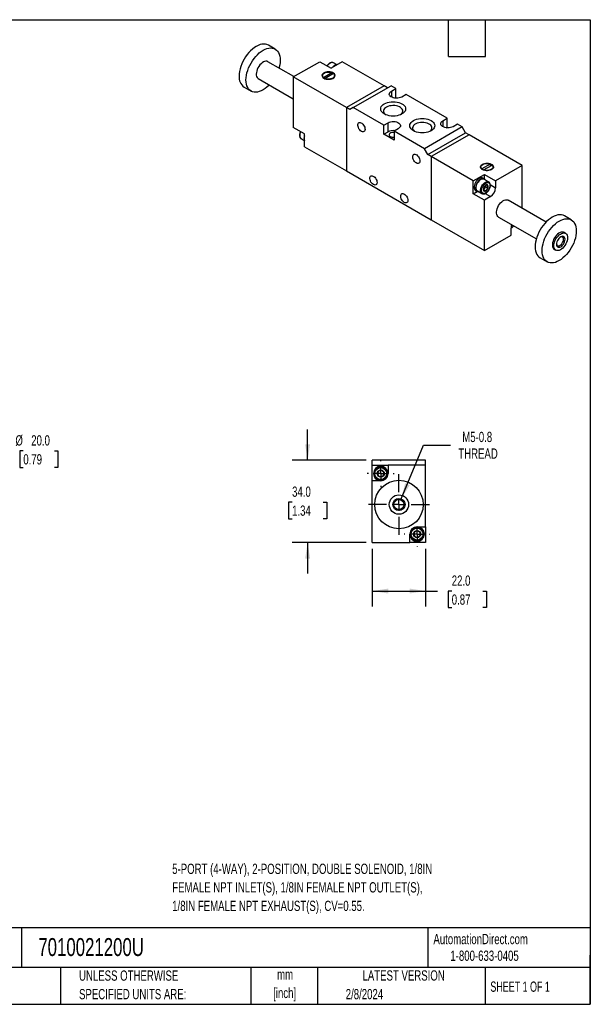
# Model space of a CAD drawing. Header units: millimetres. Extents: x 13 to 546, y 13 to 419.
# Tile 2 of 2: x 311 to 546, y 13 to 419. Entities that reach past the tile are written whole.
import ezdxf

# ---------------------------------------------------------------- set-up
doc = ezdxf.new("R2010")
doc.units = ezdxf.units.MM
doc.header["$LTSCALE"] = 2
doc.linetypes.add('CENTERX2', pattern=[20.32, 12.7, -2.54, 2.54, -2.54])
doc.layers.add('CENTER', color=40, linetype='CENTERX2')
doc.layers.add('DIMENSIONS', color=140, linetype='Continuous', lineweight=25)
doc.layers.add('TEXT', color=140, linetype='Continuous', lineweight=25)
doc.styles.add('SLDTEXTSTYLE0', font='TXT', dxfattribs={"width": 0.7})
doc.styles.add('SLDTEXTSTYLE1', font='TXT', dxfattribs={"width": 0.65})
doc.dimstyles.new('SLDDIMSTYLE0', dxfattribs={"dimtxt": 4.316016, "dimasz": 6.604, "dimexe": 0, "dimexo": 0.0625, "dimgap": 1.079004, "dimtad": 0, "dimtih": 1, "dimtoh": 1, "dimrnd": 1e-09, "dimzin": 4, "dimdsep": 46, "dimtxsty": 'SLDTEXTSTYLE0', "dimsah": 1, "dimcen": 0.09, "dimadec": 0, "dimazin": 1, "dimtfac": 1, "dimtofl": 0, "dimtmove": 0, "dimatfit": 3, "dimfxl": 0, "dimfrac": 2, "dimtolj": 1, "dimtzin": 12, "dimarcsym": 0})
doc.dimstyles.new('SLDDIMSTYLE4', dxfattribs={"dimtxt": 4.316016, "dimasz": 6.604, "dimexe": 0, "dimexo": 0.0625, "dimgap": 1.079004, "dimtad": 0, "dimtih": 1, "dimtoh": 1, "dimrnd": 1e-09, "dimzin": 4, "dimdsep": 46, "dimtxsty": 'SLDTEXTSTYLE0', "dimsah": 1, "dimcen": 0.09, "dimadec": 0, "dimazin": 1, "dimtfac": 1, "dimtmove": 0, "dimatfit": 0, "dimfxl": 0, "dimfrac": 2, "dimtolj": 1, "dimtzin": 12, "dimarcsym": 0})
doc.dimstyles.new('SLDDIMSTYLE5', dxfattribs={"dimtxt": 4.316016, "dimasz": 6.604, "dimexe": 0, "dimexo": 0.0625, "dimgap": 1.079004, "dimtad": 0, "dimtih": 1, "dimtoh": 1, "dimrnd": 1e-09, "dimzin": 12, "dimdsep": 46, "dimtxsty": 'SLDTEXTSTYLE0', "dimsah": 1, "dimcen": 0, "dimadec": 0, "dimazin": 3, "dimtfac": 1, "dimtofl": 0, "dimtmove": 0, "dimatfit": 3, "dimfxl": 0, "dimfrac": 2, "dimtolj": 1, "dimtzin": 12, "dimarcsym": 0})

# ---------------------------------------------------------------- blocks, each defined once
blk = doc.blocks.new('_D_6')
at = {"layer": 'DIMENSIONS'}
for p, q in [((306.07, 241.16), (293.37, 241.16)), ((293.37, 241.16), (293.37, 228.98)), ((312.23, 241.16), (310.78, 241.16)), ((310.78, 241.16), (310.78, 234.3)), ((325.05, 241.16), (326.5, 241.16)), ((326.5, 241.16), (326.5, 234.3)), ((310.78, 234.3), (312.23, 234.3)), ((326.5, 234.3), (325.05, 234.3)), ((271.88, 228.98), (299.72, 228.98)), ((293.37, 228.98), (293.37, 208.98)), ((271.88, 208.98), (299.72, 208.98))]:
    blk.add_line(p, q, dxfattribs=at)
for points in [[(293.37, 228.98), (292.36, 222.37), (294.39, 222.37)], [(293.37, 208.98), (294.39, 215.58), (292.36, 215.58)]]:
    blk.add_solid(points, dxfattribs=at)
at = {"layer": 'DIMENSIONS', "char_height": 4.233, "attachment_point": 1, "style": 'SLDTEXTSTYLE0'}
for s, insert in [('%%c', (308.97, 247.58)), ('20.0', (315.49, 247.58)), ('0.79', (312.23, 239.76))]:
    blk.add_mtext(s, dxfattribs=dict(at, insert=insert))
blk = doc.blocks.new('_D_10')
at = {"layer": 'DIMENSIONS'}
for p, q in [((456.17, 200.74), (456.17, 176.93)), ((478.17, 200.74), (478.17, 176.93)), ((456.17, 183.28), (478.17, 183.28)), ((478.17, 183.28), (483.1, 183.28)), ((488.95, 183.28), (487.5, 183.28)), ((487.5, 183.28), (487.5, 176.42)), ((501.78, 183.28), (503.23, 183.28)), ((503.23, 183.28), (503.23, 176.42)), ((487.5, 176.42), (488.95, 176.42)), ((503.23, 176.42), (501.78, 176.42))]:
    blk.add_line(p, q, dxfattribs=at)
for points in [[(456.17, 183.28), (462.77, 182.26), (462.77, 184.29)], [(478.17, 183.28), (471.56, 184.29), (471.56, 182.26)]]:
    blk.add_solid(points, dxfattribs=at)
at = {"layer": 'DIMENSIONS', "char_height": 4.233, "attachment_point": 1, "style": 'SLDTEXTSTYLE0'}
for s, insert in [('22.0', (488.95, 189.7)), ('0.87', (488.95, 181.87))]:
    blk.add_mtext(s, dxfattribs=dict(at, insert=insert))
blk = doc.blocks.new('_D_11')
at = {"layer": 'DIMENSIONS'}
for p, q in [((429.51, 237.28), (429.51, 249.98)), ((453.63, 237.28), (423.16, 237.28)), ((423.1, 219.99), (421.65, 219.99)), ((421.65, 219.99), (421.65, 213.13)), ((435.92, 219.99), (437.37, 219.99)), ((437.37, 219.99), (437.37, 213.13)), ((421.65, 213.13), (423.1, 213.13)), ((437.37, 213.13), (435.92, 213.13)), ((453.63, 203.28), (423.16, 203.28)), ((429.51, 203.28), (429.51, 190.58))]:
    blk.add_line(p, q, dxfattribs=at)
for points in [[(429.51, 237.28), (430.52, 243.88), (428.49, 243.88)], [(429.51, 203.28), (428.49, 196.67), (430.52, 196.67)]]:
    blk.add_solid(points, dxfattribs=at)
at = {"layer": 'DIMENSIONS', "char_height": 4.233, "attachment_point": 1, "style": 'SLDTEXTSTYLE0'}
for s, insert in [('34.0', (423.1, 226.41)), ('1.34', (423.1, 218.58))]:
    blk.add_mtext(s, dxfattribs=dict(at, insert=insert))
blk = doc.blocks.new('_D_12')
at = {"layer": 'DIMENSIONS'}
for p, q in [((468.13, 221.28), (477.36, 243.54)), ((477.36, 243.54), (488.48, 243.54))]:
    blk.add_line(p, q, dxfattribs=at)
blk.add_solid([(468.13, 221.28), (471.6, 226.99), (469.72, 227.77)], dxfattribs=at)
at = {"layer": 'DIMENSIONS', "char_height": 4.233, "attachment_point": 1, "style": 'SLDTEXTSTYLE0'}
for s, insert in [('M5-0.8', (493.29, 249)), ('THREAD', (491.65, 242.14))]:
    blk.add_mtext(s, dxfattribs=dict(at, insert=insert))
blk = doc.blocks.new('SW_CENTERMARKSYMBOL_4')
at = {"layer": 'CENTER', "color": 0}
for p, q in [((0, 5.08), (0, 5.54)), ((-5.08, 0), (-5.54, 0)), ((0, 0), (-2.54, 0)), ((0, 0), (0, 2.54)), ((0, 0), (0, -2.54)), ((0, 0), (2.54, 0)), ((5.08, 0), (5.54, 0)), ((0, -5.08), (0, -5.54))]:
    blk.add_line(p, q, dxfattribs=at)
blk = doc.blocks.new('SW_CENTERMARKSYMBOL_5')
at = {"layer": 'CENTER', "color": 0}
for p, q in [((0, 5.08), (0, 12.54)), ((-5.08, 0), (-12.54, 0)), ((0, 0), (-2.54, 0)), ((0, 0), (0, 2.54)), ((0, 0), (0, -2.54)), ((0, 0), (2.54, 0)), ((5.08, 0), (12.54, 0)), ((0, -5.08), (0, -12.54))]:
    blk.add_line(p, q, dxfattribs=at)
blk = doc.blocks.new('SW_CENTERMARKSYMBOL_6')
at = {"layer": 'CENTER', "color": 0}
for p, q in [((0, 5.08), (0, 5.29)), ((-5.08, 0), (-5.29, 0)), ((0, 0), (-2.54, 0)), ((0, 0), (0, 2.54)), ((0, 0), (0, -2.54)), ((0, 0), (2.54, 0)), ((5.08, 0), (5.29, 0)), ((0, -5.08), (0, -5.29))]:
    blk.add_line(p, q, dxfattribs=at)

msp = doc.modelspace()

# ---------------------------------------------------------------- linework, layer by layer
for p, q in [((416.148, 406.964), (413.32, 408.596)), ((423.845, 395.593), (413.148, 401.767)), ((423.594, 395.448), (434.554, 401.775)), ((434.554, 401.775), (439.15, 399.122)), ((443.746, 401.775), (439.15, 399.122)), ((441.481, 400.543), (440.171, 401.299)), ((461.07, 391.774), (443.746, 401.775)), ((409.149, 394.839), (423.594, 386.5)), ((423.594, 395.448), (423.594, 374.626)), ((445.514, 382.794), (423.594, 395.448)), ((435.611, 396.048), (435.611, 395.459)), ((436.025, 395.252), (439.489, 397.252)), ((436.025, 395.058), (436.025, 395.252)), ((436.588, 394.761), (436.732, 394.844)), ((440.196, 396.844), (436.732, 394.844)), ((436.732, 394.844), (436.732, 394.708)), ((439.489, 397.252), (439.489, 396.435)), ((439.633, 396.519), (439.489, 396.572)), ((440.611, 395.459), (440.611, 396.048)), ((440.716, 395.64), (440.611, 395.82)), ((403.321, 391.275), (406.149, 389.643)), ((461.07, 391.774), (445.514, 382.794)), ((448.342, 382.794), (463.899, 391.774)), ((462.484, 390.958), (461.07, 391.774)), ((465.843, 390.652), (463.899, 391.774)), ((464.076, 389.631), (465.843, 390.652)), ((465.843, 386.896), (465.843, 390.652)), ((464.076, 389.631), (464.076, 387.182)), ((465.535, 386.717), (465.843, 386.896)), ((466.226, 386.675), (465.843, 386.896)), ((470.086, 388.202), (468.318, 387.182)), ((487.057, 378.406), (470.086, 388.202)), ((445.514, 382.794), (445.514, 356.664)), ((446.928, 381.977), (445.514, 382.794)), ((448.342, 382.794), (446.928, 381.977)), ((460.894, 375.548), (448.342, 382.794)), ((485.289, 377.385), (487.057, 378.406)), ((487.057, 374.649), (487.057, 378.406)), ((428.19, 371.973), (423.594, 374.626)), ((460.894, 375.548), (462.661, 376.569)), ((460.894, 371.792), (460.894, 375.548)), ((462.661, 372.813), (462.661, 376.569)), ((466.904, 374.119), (465.136, 373.099)), ((493.244, 374.834), (477.687, 365.853)), ((485.289, 377.385), (485.289, 374.936)), ((486.748, 374.471), (487.057, 374.649)), ((487.439, 374.429), (487.057, 374.649)), ((491.299, 375.956), (489.531, 374.936)), ((493.244, 374.834), (491.299, 375.956)), ((494.658, 372.384), (493.244, 374.834)), ((426.815, 369.999), (428.125, 369.243)), ((428.19, 366.665), (428.19, 371.973)), ((460.894, 371.792), (462.661, 372.813)), ((465.136, 369.343), (460.894, 371.792)), ((465.136, 373.099), (465.136, 369.343)), ((477.687, 365.853), (465.136, 373.099)), ((479.102, 363.404), (494.658, 372.384)), ((496.072, 371.568), (480.516, 362.587)), ((496.072, 371.568), (494.658, 372.384)), ((517.992, 358.914), (496.072, 371.568)), ((428.19, 366.665), (445.514, 356.664)), ((479.102, 363.404), (477.687, 365.853)), ((480.516, 362.587), (479.102, 363.404)), ((480.516, 362.587), (480.516, 336.458)), ((497.84, 352.586), (480.516, 362.587)), ((500.976, 358.314), (500.976, 357.725)), ((504.854, 359.518), (501.39, 357.518)), ((502.097, 357.11), (505.561, 359.109)), ((504.854, 359.518), (504.854, 358.701)), ((504.998, 358.784), (504.854, 358.837)), ((505.976, 357.725), (505.976, 358.314)), ((506.081, 357.905), (505.976, 358.086)), ((517.992, 358.914), (507.032, 352.586)), ((517.992, 341.242), (517.992, 358.914)), ((445.514, 356.664), (480.516, 336.458)), ((497.84, 352.586), (502.436, 355.24)), ((501.39, 357.324), (501.39, 357.518)), ((502.38, 353.429), (501.815, 353.755)), ((502.097, 357.109), (501.953, 357.026)), ((502.097, 357.11), (502.097, 356.973)), ((502.436, 355.24), (507.032, 352.586)), ((502.436, 353.394), (502.436, 355.24)), ((497.84, 347.279), (497.84, 352.586)), ((502.525, 349.508), (502.083, 348.958)), ((504.165, 352.11), (502.255, 353.212)), ((502.966, 350.058), (502.525, 349.508)), ((502.966, 350.647), (502.959, 350.772)), ((502.966, 350.763), (502.966, 350.647)), ((502.966, 350.647), (502.966, 350.058)), ((502.966, 350.058), (503.877, 349.532)), ((504.802, 351.016), (507.032, 349.729)), ((507.032, 352.586), (507.032, 349.729)), ((497.84, 347.279), (499.438, 348.202)), ((502.436, 344.626), (497.84, 347.279)), ((498.815, 348.559), (499.381, 348.233)), ((499.506, 348.449), (501.415, 347.347)), ((502.083, 348.958), (502.994, 348.432)), ((504.911, 346.054), (502.436, 344.626)), ((502.679, 347.343), (504.911, 346.054)), ((502.436, 323.804), (502.436, 344.626)), ((527.854, 335.549), (512.214, 344.578)), ((508.214, 337.65), (523.855, 328.621)), ((538.266, 336.467), (535.437, 338.1)), ((480.516, 336.458), (502.436, 323.804)), ((513.597, 334.144), (513.6, 334.142)), ((513.6, 334.142), (513.783, 334.435)), ((502.436, 323.804), (513.396, 330.131)), ((513.396, 330.131), (513.396, 332.989)), ((535.902, 330.903), (535.266, 331.27)), ((531.266, 324.342), (531.903, 323.975)), ((525.438, 320.779), (528.266, 319.146)), ((478.169, 237.275), (456.169, 237.275)), ((456.169, 235.275), (456.169, 237.275)), ((478.169, 235.275), (478.169, 237.275)), ((456.169, 228.775), (456.169, 235.275)), ((456.169, 235.275), (462.669, 235.275)), ((462.669, 235.275), (462.669, 231.775)), ((478.169, 235.275), (462.669, 235.275)), ((478.169, 209.775), (478.169, 235.275)), ((459.669, 228.775), (456.169, 228.775)), ((456.169, 203.275), (456.169, 228.775)), ((474.669, 209.775), (478.169, 209.775)), ((478.169, 209.775), (478.169, 203.275)), ((456.169, 203.275), (471.669, 203.275)), ((471.669, 203.275), (471.669, 206.775)), ((478.169, 203.275), (471.669, 203.275))]:
    msp.add_line(p, q)
at = {"flags": 128}
for points in [[(413.32, 408.596), (412.729, 408.865), (412.082, 409.022), (411.388, 409.064), (410.656, 408.991), (409.894, 408.805), (409.112, 408.507), (408.32, 408.101), (407.529, 407.593), (406.747, 406.988), (405.985, 406.295), (405.252, 405.522), (404.558, 404.678), (403.911, 403.775), (403.32, 402.823), (402.792, 401.835), (402.333, 400.824), (401.949, 399.801), (401.646, 398.78), (401.426, 397.773), (401.294, 396.794), (401.249, 395.854)], [(404.078, 394.221), (404.122, 395.161), (404.255, 396.14), (404.474, 397.147), (404.778, 398.168), (405.161, 399.191), (405.62, 400.203), (406.149, 401.19), (406.74, 402.142), (407.387, 403.045), (408.081, 403.889), (408.813, 404.662), (409.575, 405.355), (410.357, 405.96), (411.149, 406.469), (411.94, 406.874), (412.722, 407.172), (413.484, 407.359), (414.217, 407.431), (414.911, 407.389), (415.557, 407.232), (416.149, 406.963), (416.677, 406.586), (417.136, 406.104), (417.519, 405.524), (417.823, 404.853), (418.042, 404.1), (418.175, 403.274), (418.22, 402.385), (418.175, 401.445), (418.042, 400.466), (417.823, 399.459), (417.731, 399.122)], [(413.148, 401.767), (413.103, 401.792), (412.707, 401.928), (412.26, 401.948), (411.778, 401.851), (411.276, 401.639), (410.769, 401.321), (410.275, 400.905), (409.808, 400.406), (409.385, 399.839), (409.019, 399.222), (408.721, 398.577), (408.501, 397.922), (408.366, 397.28), (408.32, 396.67)], [(440.171, 401.299), (440.055, 401.355), (439.707, 401.427), (439.317, 401.381), (438.902, 401.22), (438.482, 400.951), (438.077, 400.588), (437.705, 400.146), (437.61, 400.011)], [(413.732, 392.193), (413.484, 391.944), (412.722, 391.251), (411.94, 390.646), (411.149, 390.138), (410.357, 389.732), (409.575, 389.434), (408.813, 389.248), (408.081, 389.175), (407.387, 389.217), (406.74, 389.374), (406.149, 389.643), (405.62, 390.021), (405.161, 390.502), (404.778, 391.082), (404.474, 391.753), (404.255, 392.506), (404.122, 393.332), (404.078, 394.221)], [(436.201, 394.946), (436.657, 394.735), (437.18, 394.585), (437.746, 394.503), (438.33, 394.494), (438.903, 394.558), (439.439, 394.691), (439.914, 394.888), (440.304, 395.139), (440.591, 395.432), (440.762, 395.754), (440.81, 396.09), (440.731, 396.424), (440.529, 396.74), (440.215, 397.024), (439.802, 397.263), (439.31, 397.444), (438.762, 397.56), (438.184, 397.606), (437.602, 397.579), (437.044, 397.48), (436.535, 397.314), (436.101, 397.089), (435.76, 396.815), (435.53, 396.505), (435.42, 396.174), (435.435, 395.837), (435.576, 395.51), (435.836, 395.208), (436.201, 394.946)], [(435.611, 395.82), (435.53, 395.689), (435.505, 395.64)], [(436.025, 395.252), (435.767, 395.545), (435.631, 395.864), (435.623, 396.193), (435.745, 396.514), (435.989, 396.811), (436.343, 397.068), (436.789, 397.273), (437.303, 397.414), (437.859, 397.484), (438.429, 397.479), (438.981, 397.401), (439.489, 397.252)], [(440.196, 396.844), (440.454, 396.551), (440.59, 396.231), (440.598, 395.903), (440.477, 395.582), (440.233, 395.285), (439.878, 395.027), (439.433, 394.823), (438.918, 394.682), (438.362, 394.612), (437.793, 394.616), (437.24, 394.695), (436.732, 394.844)], [(468.318, 387.182), (467.831, 386.954), (467.272, 386.79), (466.666, 386.696), (466.04, 386.677), (465.42, 386.734), (464.835, 386.863), (464.309, 387.061), (463.865, 387.317), (463.524, 387.62), (463.299, 387.958), (463.201, 388.316), (463.234, 388.677), (463.396, 389.027), (463.681, 389.35), (464.076, 389.631)], [(461.141, 380.181), (460.616, 380.536), (460.194, 380.934), (459.885, 381.365), (459.696, 381.818), (459.633, 382.284), (459.696, 382.749), (459.885, 383.202), (460.194, 383.633), (460.616, 384.031), (461.141, 384.386), (461.756, 384.689), (462.445, 384.933), (463.191, 385.111), (463.977, 385.22), (464.783, 385.257), (465.588, 385.22), (466.374, 385.111), (467.121, 384.933), (467.81, 384.689), (468.424, 384.386), (468.949, 384.031), (469.371, 383.633), (469.681, 383.202), (469.869, 382.749), (469.933, 382.284), (469.869, 381.818), (469.681, 381.365), (469.371, 380.934), (468.949, 380.536), (468.424, 380.181), (467.81, 379.878), (467.121, 379.635), (466.374, 379.456), (465.588, 379.347), (464.783, 379.31), (463.977, 379.347), (463.191, 379.456), (462.445, 379.635), (461.756, 379.878), (461.141, 380.181)], [(467.968, 379.947), (468.171, 380.117), (468.497, 380.486), (468.703, 380.883), (468.783, 381.294), (468.735, 381.707), (468.56, 382.109), (468.263, 382.486), (467.855, 382.827), (467.347, 383.119), (466.758, 383.355), (466.104, 383.527), (465.409, 383.628), (464.693, 383.656), (463.98, 383.609), (463.293, 383.49), (462.654, 383.302), (462.083, 383.051), (461.599, 382.745), (461.217, 382.395), (460.95, 382.01), (460.806, 381.605), (460.79, 381.191), (460.902, 380.781), (461.139, 380.391), (461.493, 380.03), (461.598, 379.947)], [(473.162, 373.242), (472.637, 373.597), (472.215, 373.994), (471.906, 374.425), (471.717, 374.879), (471.654, 375.344), (471.717, 375.809), (471.906, 376.263), (472.215, 376.694), (472.637, 377.092), (473.162, 377.446), (473.776, 377.749), (474.465, 377.993), (475.212, 378.172), (475.998, 378.28), (476.804, 378.317), (477.609, 378.28), (478.395, 378.172), (479.142, 377.993), (479.831, 377.749), (480.445, 377.446), (480.97, 377.092), (481.392, 376.694), (481.701, 376.263), (481.89, 375.809), (481.954, 375.344), (481.89, 374.879), (481.701, 374.425), (481.392, 373.994), (480.97, 373.597), (480.445, 373.242), (479.831, 372.939), (479.142, 372.695), (478.395, 372.517), (477.609, 372.408), (476.804, 372.371), (475.998, 372.408), (475.212, 372.517), (474.465, 372.695), (473.776, 372.939), (473.162, 373.242)], [(451.701, 373.016), (451.332, 373.283), (450.986, 373.641), (450.685, 374.068), (450.447, 374.536), (450.289, 375.016), (450.219, 375.479), (450.243, 375.894), (450.358, 376.236), (450.557, 376.484), (450.828, 376.622), (451.155, 376.641), (451.515, 376.539), (451.887, 376.325), (452.248, 376.009), (452.574, 375.614), (452.845, 375.163), (453.045, 374.685), (453.16, 374.21), (453.183, 373.768), (453.113, 373.386), (452.955, 373.088), (452.718, 372.894), (452.417, 372.815), (452.071, 372.857), (451.701, 373.016)], [(462.661, 376.569), (463.149, 376.797), (463.708, 376.961), (464.313, 377.055), (464.94, 377.074), (465.559, 377.017), (466.145, 376.887), (466.671, 376.69), (467.114, 376.434), (467.456, 376.13), (467.68, 375.792), (467.779, 375.435), (467.746, 375.073), (467.583, 374.723), (467.299, 374.401), (466.904, 374.119)], [(479.988, 373.008), (480.192, 373.177), (480.518, 373.546), (480.724, 373.943), (480.804, 374.355), (480.756, 374.768), (480.581, 375.169), (480.284, 375.547), (479.875, 375.887), (479.368, 376.18), (478.778, 376.416), (478.125, 376.587), (477.43, 376.688), (476.714, 376.716), (476.001, 376.67), (475.314, 376.551), (474.674, 376.363), (474.104, 376.112), (473.62, 375.806), (473.238, 375.455), (472.971, 375.071), (472.827, 374.665), (472.811, 374.251), (472.923, 373.842), (473.16, 373.451), (473.514, 373.091), (473.619, 373.008)], [(489.531, 374.936), (489.044, 374.708), (488.485, 374.544), (487.879, 374.45), (487.253, 374.431), (486.634, 374.488), (486.048, 374.617), (485.522, 374.815), (485.079, 375.071), (484.737, 375.374), (484.512, 375.712), (484.414, 376.07), (484.447, 376.431), (484.609, 376.781), (484.894, 377.104), (485.289, 377.385)], [(426.65, 372.862), (426.524, 372.576), (426.347, 372.034), (426.257, 371.507), (426.257, 371.022), (426.347, 370.6), (426.524, 370.261), (426.778, 370.021), (426.815, 369.999)], [(465.136, 372.518), (465.133, 372.519), (464.665, 372.538), (464.206, 372.48), (463.794, 372.35), (463.462, 372.159), (463.237, 371.921), (463.137, 371.656), (463.17, 371.385), (463.335, 371.131), (463.616, 370.914)], [(474.329, 359.953), (473.959, 360.221), (473.613, 360.579), (473.312, 361.005), (473.075, 361.473), (472.916, 361.954), (472.847, 362.416), (472.87, 362.832), (472.985, 363.174), (473.184, 363.422), (473.456, 363.559), (473.782, 363.578), (474.143, 363.477), (474.515, 363.262), (474.875, 362.947), (475.201, 362.552), (475.473, 362.101), (475.672, 361.623), (475.787, 361.147), (475.811, 360.705), (475.741, 360.323), (475.582, 360.026), (475.345, 359.831), (475.044, 359.753), (474.698, 359.794), (474.329, 359.953)], [(501.566, 357.211), (501.201, 357.474), (500.941, 357.776), (500.8, 358.103), (500.784, 358.44), (500.895, 358.771), (501.125, 359.081), (501.466, 359.354), (501.9, 359.579), (502.409, 359.745), (502.967, 359.844), (503.549, 359.872), (504.127, 359.826), (504.675, 359.71), (505.167, 359.528), (505.58, 359.29), (505.894, 359.006), (506.096, 358.69), (506.175, 358.356), (506.127, 358.02), (505.956, 357.698), (505.668, 357.404), (505.279, 357.153), (504.804, 356.957), (504.268, 356.823), (503.695, 356.76), (503.111, 356.769), (502.545, 356.85), (502.021, 357), (501.566, 357.211)], [(500.976, 358.086), (500.895, 357.954), (500.87, 357.905)], [(501.39, 357.518), (501.132, 357.811), (500.996, 358.13), (500.988, 358.459), (501.11, 358.78), (501.354, 359.077), (501.708, 359.334), (502.154, 359.538), (502.668, 359.679), (503.224, 359.749), (503.794, 359.745), (504.346, 359.666), (504.854, 359.518)], [(505.561, 359.109), (505.819, 358.816), (505.955, 358.497), (505.963, 358.168), (505.842, 357.847), (505.597, 357.55), (505.243, 357.293), (504.798, 357.089), (504.283, 356.948), (503.727, 356.878), (503.158, 356.882), (502.605, 356.961), (502.097, 357.11)], [(456.651, 351.052), (456.282, 351.319), (455.936, 351.677), (455.634, 352.103), (455.397, 352.571), (455.239, 353.052), (455.169, 353.514), (455.192, 353.93), (455.307, 354.272), (455.507, 354.52), (455.778, 354.657), (456.104, 354.676), (456.465, 354.575), (456.837, 354.36), (457.198, 354.045), (457.524, 353.65), (457.795, 353.199), (457.995, 352.721), (458.11, 352.246), (458.133, 351.803), (458.063, 351.421), (457.905, 351.124), (457.667, 350.929), (457.366, 350.851), (457.02, 350.892), (456.651, 351.052)], [(501.815, 353.755), (501.562, 353.859), (501.178, 353.893), (500.756, 353.808), (500.315, 353.607), (499.874, 353.299), (499.452, 352.897), (499.068, 352.419), (498.738, 351.886), (498.478, 351.321), (498.297, 350.75), (498.205, 350.195), (498.205, 349.683), (498.297, 349.236), (498.478, 348.872), (498.738, 348.608), (498.815, 348.559)], [(502.855, 352.866), (502.718, 353.116), (502.457, 353.38), (502.127, 353.532), (501.743, 353.567), (501.322, 353.481), (500.881, 353.28), (500.439, 352.972), (500.018, 352.57), (499.634, 352.093), (499.304, 351.56), (499.043, 350.995), (498.863, 350.423), (498.771, 349.869), (498.771, 349.357), (498.863, 348.909), (499.043, 348.545), (499.304, 348.281), (499.634, 348.129), (500.018, 348.095), (500.105, 348.103)], [(502.255, 353.212), (502.139, 353.269), (501.791, 353.34), (501.401, 353.295), (500.986, 353.134), (500.566, 352.865), (500.161, 352.501), (499.789, 352.059), (499.469, 351.56), (499.214, 351.026), (499.038, 350.484), (498.947, 349.957), (498.947, 349.472), (499.038, 349.05), (499.214, 348.711), (499.469, 348.471), (499.506, 348.449)], [(501.395, 347.359), (501.378, 347.369), (501.123, 347.609), (500.947, 347.948), (500.857, 348.37), (500.857, 348.855), (500.947, 349.382), (501.123, 349.924), (501.378, 350.458), (501.698, 350.957), (502.07, 351.399), (502.475, 351.763), (502.895, 352.031), (503.31, 352.192), (503.701, 352.238), (504.049, 352.167), (504.181, 352.1)], [(503.002, 348.411), (503.307, 348.64), (503.585, 348.955), (503.811, 349.328), (503.965, 349.726), (504.034, 350.113), (504.011, 350.455), (503.898, 350.721), (503.706, 350.889), (503.451, 350.942), (503.156, 350.877), (502.848, 350.699), (502.553, 350.424), (502.298, 350.076), (502.105, 349.686), (501.993, 349.289), (501.97, 348.921), (502.038, 348.613), (502.193, 348.394), (502.419, 348.282), (502.697, 348.288), (503.002, 348.411)], [(469.379, 343.704), (469.01, 343.971), (468.664, 344.329), (468.362, 344.755), (468.125, 345.224), (467.967, 345.704), (467.897, 346.166), (467.92, 346.582), (468.035, 346.924), (468.235, 347.172), (468.506, 347.31), (468.832, 347.328), (469.193, 347.227), (469.565, 347.012), (469.926, 346.697), (470.252, 346.302), (470.523, 345.851), (470.722, 345.373), (470.838, 344.898), (470.861, 344.455), (470.791, 344.073), (470.633, 343.776), (470.395, 343.582), (470.094, 343.503), (469.748, 343.545), (469.379, 343.704)], [(508.214, 337.65), (507.926, 337.873), (507.666, 338.225), (507.488, 338.671), (507.397, 339.195), (507.397, 339.78), (507.488, 340.409), (507.666, 341.06), (507.926, 341.713), (508.26, 342.346), (508.656, 342.94), (509.103, 343.475), (509.585, 343.935), (510.087, 344.303), (510.594, 344.569), (511.088, 344.725), (511.555, 344.764), (511.978, 344.685), (512.214, 344.578)], [(535.437, 338.1), (534.846, 338.368), (534.2, 338.525), (533.506, 338.567), (532.773, 338.494), (532.011, 338.308), (531.229, 338.01), (530.438, 337.604), (529.646, 337.096), (528.864, 336.491), (528.102, 335.798), (527.37, 335.025), (526.676, 334.181), (526.029, 333.278), (525.438, 332.326), (524.909, 331.339), (524.45, 330.327), (524.067, 329.304), (523.763, 328.283), (523.544, 327.276), (523.411, 326.297), (523.367, 325.357), (523.411, 324.468), (523.544, 323.642), (523.763, 322.889), (524.067, 322.218), (524.45, 321.638), (524.909, 321.157), (525.438, 320.779), (525.438, 320.779)], [(540.337, 331.888), (540.293, 330.948), (540.16, 329.969), (539.94, 328.962), (539.637, 327.941), (539.253, 326.918), (538.794, 325.907), (538.266, 324.919), (537.675, 323.967), (537.028, 323.064), (536.334, 322.221), (535.601, 321.447), (534.839, 320.754), (534.058, 320.149), (533.266, 319.641), (532.474, 319.235), (531.693, 318.937), (530.931, 318.751), (530.198, 318.678), (529.504, 318.721), (528.857, 318.877), (528.266, 319.146), (527.738, 319.524), (527.279, 320.006), (526.895, 320.586), (526.592, 321.256), (526.372, 322.01), (526.239, 322.836), (526.195, 323.724), (526.239, 324.664), (526.372, 325.644), (526.592, 326.65), (526.895, 327.671), (527.279, 328.694), (527.738, 329.706), (528.266, 330.694), (528.857, 331.645), (529.504, 332.548), (530.198, 333.392), (530.931, 334.165), (531.693, 334.859), (532.474, 335.463), (533.266, 335.972), (534.058, 336.377), (534.839, 336.675), (535.601, 336.862), (536.334, 336.934), (537.028, 336.892), (537.675, 336.735), (538.266, 336.467), (538.794, 336.089), (539.253, 335.607), (539.637, 335.027), (539.94, 334.356), (540.16, 333.603), (540.293, 332.777), (540.337, 331.888)], [(535.266, 331.27), (535.029, 331.378), (534.606, 331.456), (534.14, 331.417), (533.646, 331.262), (533.139, 330.996), (532.637, 330.627), (532.154, 330.168), (531.708, 329.633), (531.311, 329.039), (530.978, 328.405), (530.718, 327.752), (530.539, 327.101), (530.449, 326.473), (530.449, 325.887), (530.539, 325.363), (530.718, 324.918), (530.978, 324.565), (531.266, 324.342)], [(536.731, 329.072), (536.685, 328.462), (536.55, 327.82), (536.33, 327.165), (536.032, 326.52), (535.666, 325.903), (535.243, 325.336), (534.776, 324.837), (534.282, 324.421), (533.775, 324.103), (533.273, 323.891), (532.791, 323.794), (532.344, 323.814), (531.948, 323.95), (531.614, 324.198), (531.354, 324.551), (531.176, 324.996), (531.085, 325.52), (531.085, 326.105), (531.176, 326.734), (531.354, 327.385), (531.614, 328.038), (531.948, 328.671), (532.344, 329.265), (532.791, 329.8), (533.273, 330.26), (533.775, 330.628), (534.282, 330.895), (534.776, 331.05), (535.243, 331.089), (535.666, 331.011), (536.032, 330.817), (536.33, 330.516), (536.55, 330.115), (536.685, 329.629), (536.731, 329.072)], [(535.67, 328.459), (535.626, 328.888), (535.495, 329.244), (535.284, 329.51), (535.005, 329.671), (534.669, 329.721), (534.296, 329.656), (533.902, 329.48), (533.509, 329.202), (533.135, 328.835), (532.8, 328.399), (532.52, 327.914), (532.31, 327.405), (532.179, 326.898), (532.135, 326.418), (532.179, 325.99), (532.31, 325.634), (532.52, 325.368), (532.8, 325.207), (533.135, 325.157), (533.509, 325.222), (533.902, 325.398), (534.296, 325.676), (534.669, 326.042), (535.005, 326.479), (535.284, 326.964), (535.495, 327.473), (535.626, 327.98), (535.67, 328.459)], [(535.058, 328.459), (535.012, 328.853), (534.877, 329.168), (534.662, 329.386), (534.379, 329.493), (534.048, 329.482), (533.742, 329.379)], [(532.142, 326.608), (532.146, 326.567), (532.237, 326.21), (532.414, 325.941), (532.665, 325.777), (532.974, 325.729), (533.322, 325.8), (533.688, 325.984), (534.048, 326.271), (534.379, 326.643), (534.662, 327.075), (534.877, 327.542), (535.012, 328.013), (535.058, 328.459)]]:
    msp.add_lwpolyline(points, dxfattribs=at)
for centre, radius in [((459.669, 231.775), 2.75), ((459.669, 231.775), 1.464), ((467.169, 218.975), 10), ((467.169, 218.975), 4), ((467.169, 218.975), 2.5), ((467.169, 218.975), 2.067), ((474.669, 206.775), 2.75), ((474.669, 206.775), 1.464)]:
    msp.add_circle(centre, radius)
for centre, radius, start, end in [((442.717, 396.939), 3.887, 121.15761, 139.04708), ((441.704, 398.692), 1.863, 92.28197, 122.4185), ((406.134, 395.306), 4.916, 173.60377, 235.08405), ((410.256, 396.443), 1.949, 173.29706, 235.39076), ((430.77, 370.173), 2.791, 158.21786, 202.42308), ((464.774, 368.725), 4.601, 81.61667, 117.3325), ((464.779, 373.171), 2.539, 242.73555, 278.08438), ((501.284, 350.466), 1.567, 298.70005, 322.33628), ((501.05, 350.735), 1.919, 320.22793, 357.36071), ((502.427, 349.938), 4.61, 302.60548, 357.39452), ((517.385, 332.9), 3.99, 156.78656, 178.71817), ((512.762, 335.566), 1.675, 299.40983, 313.72384), ((459.669, 231.775), 3, 0, 270), ((459.669, 231.775), 1.25, 120, 180), ((459.669, 231.775), 1.25, 180, 240), ((459.669, 231.775), 1.25, 60, 120), ((459.669, 231.775), 3, 270, 0), ((459.669, 231.775), 1.25, 0, 60), ((459.669, 231.775), 1.25, 300, 0), ((459.669, 231.775), 1.25, 240, 300), ((474.669, 206.775), 3, 90, 180), ((474.669, 206.775), 1.25, 120, 180), ((474.669, 206.775), 1.25, 60, 120), ((474.669, 206.775), 3, 270, 90), ((474.669, 206.775), 1.25, 0, 60), ((474.669, 206.775), 3, 180, 270), ((474.669, 206.775), 1.25, 180, 240), ((474.669, 206.775), 1.25, 240, 300), ((474.669, 206.775), 1.25, 300, 0)]:
    msp.add_arc(centre, radius, start, end)
for points, knots in [([(440.167, 401.291), (440.084, 401.335), (439.901, 401.432), (439.57, 401.467), (439.212, 401.423), (438.857, 401.298), (438.522, 401.111), (438.213, 400.879), (437.953, 400.635), (437.728, 400.38), (437.583, 400.2), (437.513, 400.089), (437.503, 400.073)], [0, 0, 0, 0, 0.10446326, 0.23110681, 0.35846874, 0.48301599, 0.6018261, 0.71175026, 0.818334, 0.89717658, 0.98518629, 1, 1, 1, 1]), ([(426.547, 372.921), (426.516, 372.86), (426.449, 372.732), (426.357, 372.485), (426.261, 372.185), (426.188, 371.835), (426.152, 371.482), (426.161, 371.136), (426.22, 370.806), (426.334, 370.502), (426.511, 370.238), (426.695, 370.055), (426.834, 369.998), (426.874, 369.981)], [0, 0, 0, 0, 0.0523353, 0.1098875, 0.2043657, 0.3007267, 0.402578, 0.5074013, 0.6146597, 0.7240381, 0.8360719, 0.9529076, 1, 1, 1, 1]), ([(501.269, 348.606), (501.269, 349.71), (502.046, 351.055), (503.958, 352.159), (504.734, 351.71), (504.734, 350.606)], [0, 0, 0, 0, 0.5, 0.5, 1, 1, 1, 1]), ([(504.734, 350.606), (504.734, 349.502), (503.958, 348.157), (502.046, 347.054), (501.269, 347.502), (501.269, 348.606)], [0, 0, 0, 0, 0.5, 0.5, 1, 1, 1, 1]), ([(502.11, 349.69), (502.062, 349.525), (502.031, 349.347), (502.031, 348.945), (502.062, 348.732), (502.11, 348.511)], [0, 0, 0, 0, 0.5, 0.5, 1, 1, 1, 1]), ([(502.994, 350.789), (502.801, 350.638), (502.624, 350.473), (502.323, 350.099), (502.206, 349.897), (502.11, 349.69)], [0, 0, 0, 0, 0.5, 0.5, 1, 1, 1, 1]), ([(503.877, 350.71), (503.685, 350.751), (503.508, 350.782), (503.207, 350.809), (503.09, 350.804), (502.994, 350.789)], [0, 0, 0, 0, 0.5, 0.5, 1, 1, 1, 1]), ([(502.994, 348.432), (503.09, 348.64), (503.205, 348.84), (503.506, 349.214), (503.685, 349.38), (503.877, 349.532)], [0, 0, 0, 0, 0.5, 0.5, 1, 1, 1, 1]), ([(503.877, 349.532), (503.829, 349.752), (503.798, 349.966), (503.798, 350.368), (503.829, 350.546), (503.877, 350.71)], [0, 0, 0, 0, 0.5, 0.5, 1, 1, 1, 1]), ([(504.275, 348.871), (504.363, 349.037), (504.487, 349.269), (504.624, 349.624), (504.718, 349.924), (504.792, 350.275), (504.828, 350.627), (504.819, 350.974), (504.76, 351.303), (504.646, 351.608), (504.467, 351.869), (504.307, 352.038), (504.195, 352.087), (504.181, 352.093)], [0, 0, 0, 0, 0.1343731, 0.1886843, 0.2778421, 0.3687767, 0.4648923, 0.5638126, 0.6650308, 0.7682497, 0.8739744, 0.9842307, 1, 1, 1, 1]), ([(501.393, 347.366), (501.484, 347.318), (501.676, 347.215), (502.016, 347.178), (502.374, 347.222), (502.729, 347.348), (503.064, 347.534), (503.373, 347.766), (503.633, 348.011), (503.859, 348.265), (504.072, 348.54), (504.203, 348.754), (504.275, 348.871)], [0, 0, 0, 0, 0.1043662, 0.2192144, 0.3347141, 0.4476613, 0.5554057, 0.6550918, 0.7517486, 0.8232479, 0.9030606, 1, 1, 1, 1]), ([(502.11, 348.511), (502.206, 348.526), (502.322, 348.531), (502.622, 348.504), (502.801, 348.473), (502.994, 348.432)], [0, 0, 0, 0, 0.5, 0.5, 1, 1, 1, 1]), ([(513.416, 333.113), (513.504, 333.159), (513.696, 333.259), (513.98, 333.476), (514.239, 333.721), (514.41, 333.907), (514.484, 334.004), (514.497, 334.022)], [0, 0, 0, 0, 0.22751026, 0.4986833, 0.76161583, 0.95611341, 1, 1, 1, 1]), ([(514.442, 334.054), (514.378, 333.976), (514.124, 333.67), (513.763, 333.357), (513.495, 333.272), (513.439, 333.254)], [0, 0, 0, 0, 0.2118458, 0.834324, 1, 1, 1, 1]), ([(457.219, 231.775), (457.219, 233.127), (458.317, 234.225), (461.021, 234.225), (462.119, 233.127), (462.119, 231.775)], [0, 0, 0, 0, 0.5, 0.5, 1, 1, 1, 1]), ([(462.119, 231.775), (462.119, 230.423), (461.021, 229.325), (458.317, 229.325), (457.219, 230.423), (457.219, 231.775)], [0, 0, 0, 0, 0.5, 0.5, 1, 1, 1, 1]), ([(459.669, 233.219), (459.465, 233.101), (459.257, 232.981), (458.832, 232.736), (458.623, 232.615), (458.419, 232.497)], [0, 0, 0, 0, 0.5, 0.5, 1, 1, 1, 1]), ([(458.419, 232.497), (458.419, 232.261), (458.419, 232.021), (458.419, 231.529), (458.419, 231.289), (458.419, 231.053)], [0, 0, 0, 0, 0.5, 0.5, 1, 1, 1, 1]), ([(460.919, 232.497), (460.715, 232.615), (460.507, 232.734), (460.082, 232.98), (459.873, 233.101), (459.669, 233.219)], [0, 0, 0, 0, 0.5, 0.5, 1, 1, 1, 1]), ([(460.919, 231.053), (460.919, 231.289), (460.919, 231.529), (460.919, 232.021), (460.919, 232.261), (460.919, 232.497)], [0, 0, 0, 0, 0.5, 0.5, 1, 1, 1, 1]), ([(458.419, 231.053), (458.623, 230.936), (458.83, 230.816), (459.255, 230.571), (459.464, 230.45), (459.669, 230.332)], [0, 0, 0, 0, 0.5, 0.5, 1, 1, 1, 1]), ([(459.669, 230.332), (459.873, 230.45), (460.08, 230.569), (460.505, 230.815), (460.714, 230.935), (460.919, 231.053)], [0, 0, 0, 0, 0.5, 0.5, 1, 1, 1, 1]), ([(472.219, 206.775), (472.219, 208.127), (473.317, 209.225), (476.021, 209.225), (477.119, 208.127), (477.119, 206.775)], [0, 0, 0, 0, 0.5, 0.5, 1, 1, 1, 1]), ([(474.669, 208.219), (474.465, 208.101), (474.257, 207.981), (473.832, 207.736), (473.623, 207.615), (473.419, 207.497)], [0, 0, 0, 0, 0.5, 0.5, 1, 1, 1, 1]), ([(473.419, 207.497), (473.419, 207.261), (473.419, 207.021), (473.419, 206.529), (473.419, 206.289), (473.419, 206.053)], [0, 0, 0, 0, 0.5, 0.5, 1, 1, 1, 1]), ([(475.919, 207.497), (475.715, 207.615), (475.507, 207.734), (475.082, 207.98), (474.873, 208.101), (474.669, 208.219)], [0, 0, 0, 0, 0.5, 0.5, 1, 1, 1, 1]), ([(475.919, 206.053), (475.919, 206.289), (475.919, 206.529), (475.919, 207.021), (475.919, 207.261), (475.919, 207.497)], [0, 0, 0, 0, 0.5, 0.5, 1, 1, 1, 1]), ([(477.119, 206.775), (477.119, 205.423), (476.021, 204.325), (473.317, 204.325), (472.219, 205.423), (472.219, 206.775)], [0, 0, 0, 0, 0.5, 0.5, 1, 1, 1, 1]), ([(473.419, 206.053), (473.623, 205.936), (473.83, 205.816), (474.255, 205.571), (474.464, 205.45), (474.669, 205.332)], [0, 0, 0, 0, 0.5, 0.5, 1, 1, 1, 1]), ([(474.669, 205.332), (474.873, 205.45), (475.08, 205.569), (475.505, 205.815), (475.714, 205.935), (475.919, 206.053)], [0, 0, 0, 0, 0.5, 0.5, 1, 1, 1, 1])]:
    msp.add_open_spline(points, degree=3, knots=knots)
at = {"layer": 'TEXT'}
for p, q in [((12.7, 419.1), (546.1, 419.1)), ((487.68, 403.86), (487.68, 419.1)), ((502.92, 403.86), (502.92, 419.1)), ((546.1, 419.1), (546.1, 12.7)), ((487.68, 403.86), (502.92, 403.86)), ((546.1, 44.252), (12.7, 44.252)), ((311.518, 44.252), (311.518, 27.94)), ((479.151, 44.252), (479.151, 27.94)), ((546.1, 12.7), (546.1, 33.02)), ((546.1, 27.94), (12.7, 27.94)), ((327.56, 27.94), (327.56, 12.7)), ((406.049, 27.94), (406.049, 12.7)), ((433.624, 27.94), (433.624, 12.7)), ((502.697, 27.94), (502.697, 12.7)), ((12.7, 12.7), (546.1, 12.7))]:
    msp.add_line(p, q, dxfattribs=at)

# ---------------------------------------------------------------- block references
at = {"layer": 'CENTER'}
for name, p in [('SW_CENTERMARKSYMBOL_4', (459.669, 231.775)), ('SW_CENTERMARKSYMBOL_5', (467.169, 218.975)), ('SW_CENTERMARKSYMBOL_6', (474.669, 206.775))]:
    msp.add_blockref(name, p, dxfattribs=at)

# ---------------------------------------------------------------- texts
at = {"layer": 'TEXT'}
for s, insert, char_height, attachment_point, style in [('5-PORT (4-WAY), 2-POSITION, DOUBLE SOLENOID, 1/8IN', (373.643, 70.739), 4.23333, 1, 'SLDTEXTSTYLE0'), ('FEMALE NPT INLET(S), 1/8IN FEMALE NPT OUTLET(S),', (373.643, 63.095), 4.23333, 1, 'SLDTEXTSTYLE0'), ('1/8IN FEMALE NPT EXHAUST(S), CV=0.55.', (373.643, 55.45), 4.23333, 1, 'SLDTEXTSTYLE0'), ('AutomationDirect.com', (481.39, 41.753), 4.23333, 1, 'SLDTEXTSTYLE0'), ('7010021200U', (318.415, 40.037), 7.40833, 1, 'SLDTEXTSTYLE0'), ('1-800-633-0405', (488.383, 34.874), 4.23333, 1, 'SLDTEXTSTYLE0'), ('UNLESS OTHERWISE', (335.216, 26.668), 4.23333, 1, 'SLDTEXTSTYLE0'), ('mm', (420.198, 27.149), 4.2333, 2, 'SLDTEXTSTYLE0'), ('LATEST VERSION', (469.104, 26.728), 4.23333, 2, 'SLDTEXTSTYLE0'), ('SHEET 1 OF 1', (504.883, 22.103), 4.23333, 1, 'SLDTEXTSTYLE1'), ('SPECIFIED UNITS ARE:', (335.216, 19.024), 4.23333, 1, 'SLDTEXTSTYLE0'), ('[inch]', (420.03, 19.505), 4.2333, 2, 'SLDTEXTSTYLE0'), ('2/8/2024', (445.226, 19.027), 4.2333, 1, 'SLDTEXTSTYLE0')]:
    msp.add_mtext(s, dxfattribs=dict(at, insert=insert, char_height=char_height, attachment_point=attachment_point, style=style))

# ---------------------------------------------------------------- dimensions: what is measured, and where the dimension line sits
at = {"layer": 'DIMENSIONS'}
dim = msp.add_linear_dim(base=(429.508, 237.275), p1=(456.169, 203.275), p2=(456.169, 237.275), angle=90, dimstyle='SLDDIMSTYLE4', dxfattribs=at)
dim.commit()
dim.dimension.update_dxf_attribs({"geometry": '_D_11', "text_midpoint": (429.508, 219.987), "dimtype": 160})
dim = msp.add_diameter_dim_2p(p1=(466.21, 216.666), p2=(468.127, 221.284), text='M5-0.8\\PTHREAD', dimstyle='SLDDIMSTYLE5', override={"dimpost": '<>'}, dxfattribs=at)
dim.commit()
dim.dimension.update_dxf_attribs({"geometry": '_D_12', "text_midpoint": (503.364, 243.542), "dimtype": 163})
dim = msp.add_linear_dim(base=(293.373, 208.975), p1=(269.338, 228.975), p2=(269.338, 208.975), angle=90, text='%%c<>', dimstyle='SLDDIMSTYLE0', dxfattribs=at)
dim.commit()
dim.dimension.update_dxf_attribs({"geometry": '_D_6', "text_midpoint": (293.373, 241.16), "dimtype": 160})
dim = msp.add_linear_dim(base=(456.169, 183.275), p1=(478.169, 203.275), p2=(456.169, 203.275), dimstyle='SLDDIMSTYLE0', dxfattribs=at)
dim.commit()
dim.dimension.update_dxf_attribs({"geometry": '_D_10', "text_midpoint": (495.365, 183.275), "dimtype": 160})

doc.saveas('drawing.dxf')
